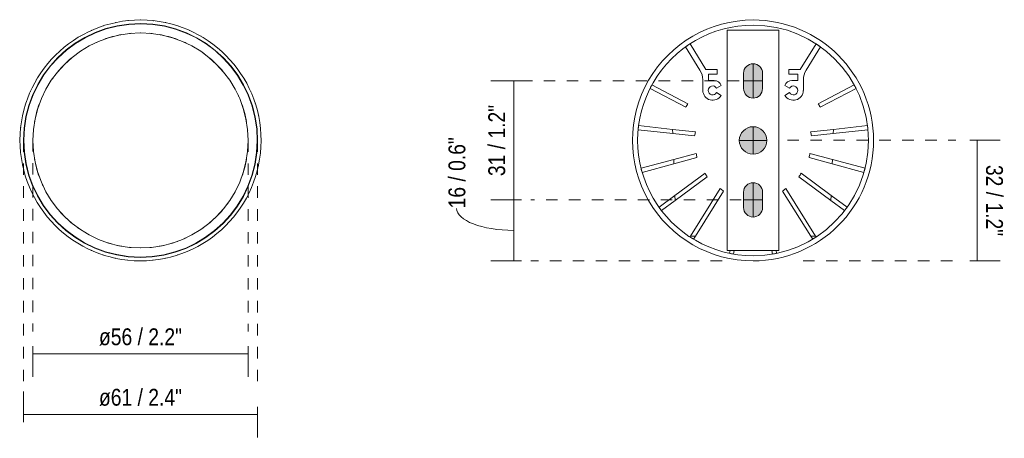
# Model space of a CAD drawing. Header units: millimetres. Extents: x 6496 to 7084, y 253 to 6627.
# Tile 2 of 2: x 6827 to 7084, y 6517 to 6627. Entities that reach past the tile are written whole.
import ezdxf

# ---------------------------------------------------------------- set-up
doc = ezdxf.new("R2010")
doc.units = ezdxf.units.MM
doc.linetypes.add('Dash', pattern=[6, 3, -3])
doc.layers.add('A-ANNO-DIMS', color=7, linetype='Dash', lineweight=9, true_color=0xd2d2d2)
for name, color, linetype, lineweight in [('A-ANNO-DIMS-2', 7, 'Continuous', 9), ('A-DETL-GENF', 7, 'Continuous', 9), ('E-LITE-EQPM', 7, 'Continuous', 20)]:
    doc.layers.add(name, color=color, linetype=linetype, lineweight=lineweight)
doc.styles.add('Arial Narrow', font='ARIALN.TTF', dxfattribs={"height": 4.4})
doc.dimstyles.new('FARO_-_2_2mm_Arial_Narrow_mm_Inch_Left', dxfattribs={"dimscale": 304.8, "dimtxt": 4.503096, "dimasz": 0, "dimexe": 0.019685, "dimexo": 0.0625, "dimgap": 0.003281, "dimtad": 1, "dimdec": 0, "dimzin": 0, "dimdsep": 46, "dimtxsty": 'Arial Narrow', "dimblk1": 'NONE', "dimblk2": 'NONE', "dimsah": 1, "dimcen": 0.09, "dimadec": 0, "dimazin": 0, "dimtfac": 1, "dimtdec": 4, "dimtix": 1, "dimtmove": 0, "dimatfit": 3, "dimfxl": 0.006562, "dimfxlon": 1, "dimtvp": 1, "dimtolj": 1, "dimtzin": 0, "dimarcsym": 2})
doc.dimstyles.new('FARO_-_2_2mm_Arial_Narrow_mm_Inch_Left_1', dxfattribs={"dimscale": 304.8, "dimtxt": 4.503096, "dimasz": 0, "dimexe": 0.019685, "dimexo": 0.0625, "dimgap": 0.003281, "dimtad": 1, "dimdec": 0, "dimzin": 0, "dimdsep": 46, "dimtxsty": 'Arial Narrow', "dimblk1": 'NONE', "dimblk2": 'NONE', "dimsah": 1, "dimcen": 0.09, "dimadec": 0, "dimazin": 0, "dimtfac": 1, "dimtdec": 4, "dimtix": 1, "dimtmove": 1, "dimatfit": 3, "dimfxl": 0.006562, "dimfxlon": 1, "dimtvp": 1, "dimtolj": 1, "dimtzin": 0, "dimarcsym": 2})
doc.dimstyles.new('FARO_-_2_2mm_Arial_Narrow_mm_Inch_Right', dxfattribs={"dimscale": 304.8, "dimtxt": 4.503096, "dimasz": 0, "dimexe": 0.019685, "dimexo": 0.0625, "dimgap": 0.003281, "dimtad": 1, "dimdec": 0, "dimzin": 0, "dimdsep": 46, "dimtxsty": 'Arial Narrow', "dimblk1": 'NONE', "dimblk2": 'NONE', "dimsah": 1, "dimcen": 0.09, "dimadec": 0, "dimazin": 0, "dimtfac": 1, "dimtdec": 4, "dimtix": 1, "dimtmove": 0, "dimatfit": 3, "dimfxl": 0.006562, "dimfxlon": 1, "dimtvp": 1, "dimtolj": 1, "dimtzin": 0, "dimarcsym": 2})

# ---------------------------------------------------------------- blocks, each defined once
blk = doc.blocks.new('FOST CEILING_64_ok - FOST CEILING Ø64 white-480813-Planta_PDF')
at = {"layer": 'E-LITE-EQPM'}
for start, end in [(96, 96.147), (90, 90.1462), (84, 84.1454), (114, 114.1496), (108, 108.1487), (102, 102.1478), (78, 78.1446), (72, 72.1438), (66, 66.1429), (120, 120.1506), (60, 60.1229), (132, 132.1383), (126, 126.1518), (54, 54.1409), (48, 48.1398), (138, 138.1398), (42, 42.1383), (144, 144.1409), (36, 36.1518), (150, 150.142), (30, 30.1506), (24, 24.1496), (156, 156.1429), (162, 162.1438), (18, 18.1487), (168, 168.1446), (12, 12.1478), (174, 174.1454), (6, 6.147), (360, 0.1462), (180, 180.1462), (186, 186.147), (354, 354.1454), (192, 192.1478), (348, 348.1446), (198, 198.1487), (342, 342.1224), (204, 204.1496), (336, 336.1429), (210, 210.1506), (330, 330.142), (216, 216.1518), (324, 324.1409), (222, 222.1383), (318, 318.1398), (228, 228.1398), (234, 234.1409), (306, 306.1518), (312, 312.1383), (240, 240.142), (300, 300.1506), (246, 246.1429), (252, 252.1438), (258, 258.1446), (282, 282.1478), (288, 288.1487), (294, 294.1496), (264, 264.1454), (270, 270.1462), (276, 276.147)]:
    blk.add_arc((0, 0), 31.5, start, end, dxfattribs=at)
blk = doc.blocks.new('FOST CEILING_64_ok - FOST CEILING Ø64 white-482603-Planta_PDF')
at = {"layer": 'E-LITE-EQPM'}
for radius, start, end in [(31.5, 0, 180), (30.6, 0, 180), (30.51, 0, 180), (28.12, 100.2066, 110.1584), (28.12, 95.2101, 96), (28.12, 90, 90.1462), (28.12, 84, 85.0809), (28.12, 70.1351, 80.0841), (28.12, 120, 120.1506), (28.12, 114, 115.1806), (28.12, 65.1161, 66), (28.12, 60, 60.142), (28.12, 130.2089, 140.0783), (28.12, 125.1553, 126), (28.12, 54, 55.1296), (28.12, 40.2089, 50.0783), (28.12, 144, 145.1296), (28.12, 35.1553, 36), (28.12, 150, 150.142), (28.12, 30, 30.1506), (28.12, 155.1161, 156), (28.12, 24, 25.1806), (28.12, 160.1351, 170.1221), (28.12, 10.1687, 20.1584), (28.12, 174, 175.1559), (28.12, 5.1351, 6), (31.5, 180, 360), (30.6, 180, 0), (30.51, 180, 0), (28.12, 180, 180.1462), (28.12, 0, 0.1462), (28.12, 185.1351, 186), (28.12, 354, 355.1559), (28.12, 190.1687, 200.1584), (28.12, 340.1351, 350.1221), (28.12, 204, 205.1806), (28.12, 335.1161, 336), (28.12, 210, 210.1506), (28.12, 330, 330.142), (28.12, 215.1553, 216), (28.12, 324, 325.1296), (28.12, 220.2089, 230.0783), (28.12, 310.2089, 320.0783), (28.12, 234, 235.1296), (28.12, 305.1553, 306), (28.12, 240, 240.142), (28.12, 245.1161, 246), (28.12, 294, 295.1806), (28.12, 300, 300.1506), (28.12, 250.1351, 260.0841), (28.12, 264, 265.0809), (28.12, 270, 270.1462), (28.12, 275.2101, 276), (28.12, 280.2066, 290.1584)]:
    blk.add_arc((0, 0), radius, start, end, dxfattribs=at)
blk = doc.blocks.new('FOST CEILING_64_ok - FOST CEILING Ø64 white-480813-Planta_PDF Fixing Holes')
at = {"layer": 'E-LITE-EQPM', "color": 254, "true_color": 0xcccccc}
for p, q in [((-2.89, 21.01), (-3.89, 29.9)), ((-2.81, 30.02), (-1.8, 20.98)), ((5.01, 20.74), (7.3, 29.26)), ((8.35, 28.98), (6.12, 20.7)), ((-9.59, 17.03), (-14.54, 26.42)), ((-13.58, 26.92), (-8.66, 17.58)), ((14.41, 20.41), (17.48, 24.57)), ((18.35, 23.93), (15.72, 20.36)), ((-1.8, 20.98), (-2.89, 21.01)), ((-2.89, 21.01), (-2.23, 15.06)), ((-1.17, 15.29), (-1.8, 20.98)), ((5.01, 20.74), (3.44, 14.87)), ((4.5, 14.65), (6.12, 20.7)), ((6.12, 20.7), (5.01, 20.74)), ((14.41, 20.41), (8.6, 12.55)), ((9.54, 12), (15.72, 20.36)), ((15.72, 20.36), (14.41, 20.41)), ((-18.57, 12.33), (-25.26, 16.47)), ((-24.47, 17.63), (-18.39, 13.87)), ((25.02, 16.35), (12.61, 8.56)), ((25.02, 16.35), (25.25, 16.49)), ((25.02, 16.47), (25.02, 16.35)), ((25.02, 15.07), (25.02, 16.35)), ((25.82, 15.58), (25.02, 15.07)), ((-15.84, 13.15), (-13.08, 13.15)), ((13.29, 7.71), (25.02, 15.07)), ((-18.57, 9.35), (-18.57, 12.33)), ((-15.66, 11.66), (-17.31, 11.66)), ((-17.31, 11.66), (-17.31, 9.35)), ((-15.66, 10.17), (-15.66, 11.66)), ((-17.31, 9.35), (-18.57, 9.35)), ((-13.66, 9.53), (-14.36, 8.32)), ((-11.78, 8.33), (-12.5, 9.53)), ((28.8, 6), (29.53, 6.13)), ((29.73, 5.07), (28.8, 4.9)), ((28.8, -4.9), (29.73, -5.07)), ((25.02, -15.07), (13.29, -7.71)), ((29.53, -6.13), (28.8, -6)), ((-18.57, -12.33), (-18.57, -9.35)), ((-18.57, -9.35), (-17.31, -9.35)), ((-17.31, -9.35), (-17.31, -11.66)), ((-15.66, -11.66), (-15.66, -10.17)), ((-14.36, -8.32), (-13.66, -9.53)), ((-12.5, -9.53), (-11.78, -8.33)), ((12.61, -8.56), (25.02, -16.35)), ((-25.26, -16.47), (-18.57, -12.33)), ((-17.31, -11.66), (-15.66, -11.66)), ((8.6, -12.55), (14.41, -20.41)), ((15.72, -20.36), (9.54, -12)), ((-18.39, -13.87), (-24.47, -17.63)), ((-13.08, -13.15), (-15.84, -13.15)), ((-2.23, -15.06), (-2.89, -21.01)), ((-1.8, -20.98), (-1.17, -15.29)), ((3.44, -14.87), (5.01, -20.74)), ((6.12, -20.7), (4.5, -14.65)), ((25.02, -16.35), (25.02, -15.07)), ((25.02, -15.07), (25.82, -15.58)), ((-14.54, -26.42), (-9.59, -17.03)), ((-8.66, -17.58), (-13.58, -26.92)), ((25.25, -16.49), (25.02, -16.35)), ((25.02, -16.35), (25.02, -16.47)), ((14.41, -20.41), (15.72, -20.36)), ((17.48, -24.57), (14.41, -20.41)), ((15.72, -20.36), (18.35, -23.93)), ((-3.89, -29.9), (-2.89, -21.01)), ((-2.89, -21.01), (-1.8, -20.98)), ((-1.8, -20.98), (-2.81, -30.02)), ((5.01, -20.74), (6.12, -20.7)), ((7.3, -29.26), (5.01, -20.74)), ((6.12, -20.7), (8.35, -28.98))]:
    blk.add_line(p, q, dxfattribs=at)
for centre, radius, start, end in [((0, 0), 31.5, 360, 180), ((0, 0), 30.16, 360, 180), ((0, 0), 30.16, 95.3514, 97.4035), ((0, 0), 30.16, 73.9343, 75.9864), ((0, 0), 30.16, 116.7685, 118.8206), ((0, 0), 30.16, 52.5172, 54.5693), ((0, 0), 30.16, 144.2297, 146.8929), ((4.99, -6.7), 27.85, 119.3419, 121.566), ((-0.32, -0.16), 30.51, 31.0395, 33.0678), ((-15.84, 18.01), 4.86, 238.2857, 270), ((-13.08, 10.55), 2.57, 300.2762, 90), ((4.15, -12.06), 27.85, 100.9989, 103.2318), ((-1.49, -12.55), 27.85, 77.5865, 79.813), ((-13.08, 10.55), 1.17, 299.413, 240.3063), ((-5.06, -11.72), 27.85, 58.3967, 60.6306), ((-13.69, 10.17), 1.97, 180, 250.2175), ((-8.86, -9.18), 27.85, 37.3237, 39.559), ((0, 0), 30.16, 9.6831, 11.7351), ((0, 0), 31.5, 180, 360), ((0, 0), 30.16, 180, 360), ((0, 0), 30.16, 348.2649, 350.3169), ((-8.86, 9.18), 27.85, 320.441, 322.6763), ((-13.69, -10.17), 1.97, 109.7825, 180), ((-13.08, -10.55), 1.17, 119.6937, 60.587), ((-13.08, -10.55), 2.57, 270, 59.7238), ((-5.06, 11.72), 27.85, 299.3694, 301.6033), ((-15.84, -18.01), 4.86, 90, 121.7143), ((4.15, 12.06), 27.85, 256.7682, 259.0011), ((-1.49, 12.55), 27.85, 280.187, 282.4135), ((0, 0), 30.16, 213.1071, 215.7703), ((4.99, 6.7), 27.85, 238.434, 240.6581), ((0, 0), 30.16, 326.8478, 328.8999), ((0, 0), 30.16, 305.4307, 307.4828), ((0, 0), 30.16, 241.1794, 243.2315), ((0, 0), 30.16, 262.5965, 264.6486), ((0, 0), 30.16, 284.0136, 286.0657)]:
    blk.add_arc(centre, radius, start, end, dxfattribs=at)
blk = doc.blocks.new('DIMBLOCK3-Planta_PDF')
at = {"layer": 'A-ANNO-DIMS-2', "color": 251, "true_color": 0x5b5b5b, "transparency": 16777216}
for p, q in [((6830.24, 6541.1), (6830.24, 6533.1)), ((6830.24, 6539.1), (6830.24, 6541.1)), ((6886.49, 6541.1), (6886.49, 6533.1)), ((6886.49, 6539.1), (6886.49, 6541.1)), ((6830.24, 6539.1), (6886.49, 6539.1))]:
    blk.add_line(p, q, dxfattribs=at)
at = {"layer": 'A-ANNO-DIMS-2', "color": 0, "transparency": 16777216, "insert": (6847.5, 6545.79), "char_height": 4.4, "width": 26.0751, "attachment_point": 1, "line_spacing_factor": 0.974696, "style": 'Arial Narrow'}
blk.add_mtext('ø56 / 2.2"', dxfattribs=at)
blk = doc.blocks.new('_None')
blk = doc.blocks.new('DIMBLOCK4-Planta_PDF')
at = {"layer": 'A-ANNO-DIMS-2', "color": 251, "true_color": 0x5b5b5b, "transparency": 16777216}
for p, q in [((6827.76, 6522.78), (6827.76, 6529.28)), ((6827.76, 6523.28), (6888.96, 6523.28)), ((6827.76, 6523.28), (6827.76, 6521.28)), ((6888.96, 6525.28), (6888.96, 6517.28)), ((6888.96, 6523.28), (6888.96, 6525.28))]:
    blk.add_line(p, q, dxfattribs=at)
at = {"layer": 'A-ANNO-DIMS-2', "color": 0, "transparency": 16777216, "insert": (6847.5, 6529.97), "char_height": 4.4, "width": 26.0751, "attachment_point": 1, "line_spacing_factor": 0.974696, "style": 'Arial Narrow'}
blk.add_mtext('ø61 / 2.4"', dxfattribs=at)
blk = doc.blocks.new('DIMBLOCK5-Planta_PDF Fixing Holes')
at = {"layer": 'A-ANNO-DIMS-2', "color": 251, "true_color": 0x5b5b5b, "transparency": 16777216}
for p, q in [((7075.04, 6594.98), (7083.04, 6594.98)), ((7077.04, 6594.98), (7075.04, 6594.98)), ((7077.04, 6563.45), (7077.04, 6594.98)), ((7075.04, 6563.45), (7083.04, 6563.45)), ((7077.04, 6563.45), (7075.04, 6563.45))]:
    blk.add_line(p, q, dxfattribs=at)
at = {"layer": 'A-ANNO-DIMS-2', "color": 0, "transparency": 16777216, "insert": (7083.73, 6588.54), "char_height": 4.4, "width": 22.3868, "attachment_point": 1, "rotation": 270, "line_spacing_factor": 0.974696, "style": 'Arial Narrow'}
blk.add_mtext('32 / 1.2"', dxfattribs=at)
blk = doc.blocks.new('DIMBLOCK6-Planta_PDF Fixing Holes')
at = {"layer": 'A-ANNO-DIMS-2', "color": 251, "true_color": 0x5b5b5b, "transparency": 16777216}
for p, q in [((6957.92, 6610.51), (6949.92, 6610.51)), ((6955.92, 6610.51), (6955.92, 6579.4)), ((6955.92, 6610.51), (6957.92, 6610.51)), ((6957.92, 6579.4), (6949.92, 6579.4)), ((6955.92, 6579.4), (6957.92, 6579.4))]:
    blk.add_line(p, q, dxfattribs=at)
at = {"layer": 'A-ANNO-DIMS-2', "color": 0, "transparency": 16777216, "insert": (6949.24, 6585.62), "char_height": 4.4, "width": 22.3868, "attachment_point": 1, "rotation": 90, "line_spacing_factor": 0.974696, "style": 'Arial Narrow'}
blk.add_mtext('31 / 1.2"', dxfattribs=at)
blk = doc.blocks.new('DIMBLOCK7-Planta_PDF Fixing Holes')
at = {"layer": 'A-ANNO-DIMS-2', "color": 251, "true_color": 0x5b5b5b, "transparency": 16777216}
for p, q in [((6957.92, 6579.4), (6949.92, 6579.4)), ((6955.92, 6563.45), (6955.92, 6579.4)), ((6955.92, 6579.4), (6957.92, 6579.4)), ((6957.92, 6563.45), (6949.92, 6563.45)), ((6955.92, 6563.45), (6957.92, 6563.45))]:
    blk.add_line(p, q, dxfattribs=at)
blk.add_ellipse((6955.92, 6577.18), major_axis=(14.97, 0), ratio=0.384499, start_param=3.141593, end_param=4.712389, dxfattribs=at)
at = {"layer": 'A-ANNO-DIMS-2', "color": 0, "transparency": 16777216, "insert": (6938.84, 6577.18), "char_height": 4.4, "width": 22.3868, "attachment_point": 1, "rotation": 90, "line_spacing_factor": 0.974696, "style": 'Arial Narrow'}
blk.add_mtext('16 / 0.6"', dxfattribs=at)

msp = doc.modelspace()

# ---------------------------------------------------------------- hatches: boundary and pattern name
at = {"layer": 'A-DETL-GENF', "true_color": 0xd8d8d8}
h = msp.add_hatch(color=254, dxfattribs=at)
h.paths.add_polyline_path([(7018.43, 6574.9), (7019.07, 6574.99), (7019.67, 6575.24), (7020.18, 6575.63), (7020.57, 6576.14), (7020.82, 6576.74), (7020.9, 6577.38), (7020.9, 6581.42), (7020.82, 6582.06), (7020.57, 6582.66), (7020.18, 6583.17), (7019.67, 6583.56), (7019.06, 6583.81), (7018.43, 6583.9), (7017.79, 6583.81), (7017.19, 6583.56), (7016.68, 6583.17), (7016.29, 6582.66), (7016.04, 6582.06), (7015.95, 6581.42), (7015.95, 6577.38), (7016.04, 6576.74), (7016.29, 6576.14), (7016.68, 6575.63), (7017.19, 6575.24), (7017.79, 6574.99), (7017.97, 6574.96)])
h.paths.add_polyline_path([(7018.43, 6591.37), (7019.36, 6591.49), (7020.22, 6591.85), (7020.97, 6592.42), (7021.54, 6593.16), (7021.89, 6594.02), (7022.02, 6594.95), (7021.89, 6595.88), (7021.54, 6596.75), (7020.97, 6597.49), (7020.22, 6598.06), (7019.36, 6598.42), (7018.43, 6598.54), (7017.5, 6598.42), (7016.64, 6598.06), (7015.89, 6597.49), (7015.32, 6596.75), (7014.96, 6595.81), (7014.84, 6594.95), (7014.97, 6594.02), (7015.32, 6593.16), (7015.89, 6592.42), (7016.64, 6591.85), (7017.5, 6591.49)])
h.paths.add_polyline_path([(7018.43, 6606.01), (7019.07, 6606.09), (7019.67, 6606.34), (7020.18, 6606.74), (7020.57, 6607.25), (7020.82, 6607.84), (7020.9, 6608.49), (7020.9, 6612.53), (7020.82, 6613.17), (7020.57, 6613.76), (7020.18, 6614.28), (7019.67, 6614.67), (7019.06, 6614.92), (7018.43, 6615), (7017.79, 6614.92), (7017.19, 6614.67), (7016.68, 6614.28), (7016.29, 6613.76), (7016.04, 6613.17), (7015.95, 6612.53), (7015.95, 6608.49), (7016.04, 6607.84), (7016.29, 6607.25), (7016.68, 6606.74), (7017.19, 6606.34), (7017.79, 6606.09)])

# ---------------------------------------------------------------- linework, layer by layer
at = {"layer": 'A-ANNO-DIMS'}
for p, q in [((6957.76, 6610.51), (7015.95, 6610.51)), ((6827.76, 6594.95), (6827.76, 6522.73)), ((6830.24, 6595.04), (6830.24, 6544.95)), ((6886.49, 6594.95), (6886.49, 6544.95)), ((6888.96, 6594.95), (6888.96, 6529.95)), ((7027.43, 6594.98), (7071.43, 6594.98)), ((7015.33, 6579.4), (6960.33, 6579.4)), ((7010.33, 6563.45), (6960.33, 6563.45)), ((7031.51, 6563.45), (7071.51, 6563.45))]:
    msp.add_line(p, q, dxfattribs=at)
at = {"layer": 'E-LITE-EQPM'}
for p, q in [((7025.18, 6623.75), (7011.68, 6623.75)), ((7011.68, 6623.75), (7011.68, 6566.15)), ((7025.18, 6566.15), (7025.18, 6623.75)), ((7018.43, 6606.01), (7018.43, 6615)), ((7015.95, 6612.53), (7015.95, 6608.49)), ((7015.95, 6610.51), (7020.9, 6610.51)), ((7020.9, 6608.49), (7020.9, 6612.53)), ((7018.42, 6591.37), (7018.42, 6598.54)), ((7014.84, 6594.95), (7022.02, 6594.95)), ((7018.43, 6583.9), (7018.43, 6574.9)), ((7015.95, 6581.42), (7015.95, 6577.38)), ((7020.9, 6577.38), (7020.9, 6581.42)), ((7015.95, 6579.4), (7020.9, 6579.4)), ((7011.68, 6566.15), (7025.18, 6566.15))]:
    msp.add_line(p, q, dxfattribs=at)
for centre, radius, start, end in [((6858.36, 6594.95), 28.12, 0, 180), ((7018.43, 6612.53), 2.48, 360, 180), ((7018.43, 6608.49), 2.47, 180, 360), ((7018.43, 6594.95), 3.59, 90, 270), ((7018.43, 6594.95), 3.59, 270, 90), ((6858.36, 6594.95), 28.12, 180, 0), ((7018.43, 6581.42), 2.48, 360, 180), ((7018.43, 6577.38), 2.48, 180, 360)]:
    msp.add_arc(centre, radius, start, end, dxfattribs=at)

# ---------------------------------------------------------------- block references
at = {"layer": 'E-LITE-EQPM', "rotation": 89.85408713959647}
msp.add_blockref('FOST CEILING_64_ok - FOST CEILING Ø64 white-482603-Planta_PDF', (6858.36, 6594.95), dxfattribs=at)
at = {"layer": 'E-LITE-EQPM', "extrusion": (0, 0, -1), "rotation": 270.0000000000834}
msp.add_blockref('FOST CEILING_64_ok - FOST CEILING Ø64 white-480813-Planta_PDF', (-6858.36, 6594.95), dxfattribs=at)
at = {"layer": 'E-LITE-EQPM', "color": 254, "true_color": 0xcccccc, "extrusion": (0, 0, -1), "rotation": 270.0000000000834}
msp.add_blockref('FOST CEILING_64_ok - FOST CEILING Ø64 white-480813-Planta_PDF Fixing Holes', (-7018.43, 6594.95), dxfattribs=at)

# ---------------------------------------------------------------- dimensions: what is measured, and where the dimension line sits
at = {"layer": 'A-ANNO-DIMS', "color": 251, "linetype": 'Continuous', "true_color": 0x5b5b5b}
for base, p1, p2, dimstyle, override, picture, middle in [((6955.92, 6579.4), (6957.92, 6610.51), (6957.92, 6579.4), 'FARO_-_2_2mm_Arial_Narrow_mm_Inch_Left', {"dimpost": '<>', "dimfxl": 31.106788}, 'DIMBLOCK6-Planta_PDF Fixing Holes', (6952.08, 6594.95)), ((7077.04, 6594.98), (7075.04, 6563.45), (7075.04, 6594.98), 'FARO_-_2_2mm_Arial_Narrow_mm_Inch_Right', {"dimtad": 4, "dimpost": '<>', "dimfxl": 31.52292}, 'DIMBLOCK5-Planta_PDF Fixing Holes', (7080.89, 6579.21))]:
    dim = msp.add_linear_dim(base=base, p1=p1, p2=p2, angle=90, dimstyle=dimstyle, override=override, dxfattribs=at)
    dim.commit()
    dim.dimension.update_dxf_attribs({"geometry": picture, "text_midpoint": middle})
dim = msp.add_linear_dim(base=(6955.92, 6579.4), p1=(6957.92, 6563.45), p2=(6957.92, 6579.4), angle=90, dimstyle='FARO_-_2_2mm_Arial_Narrow_mm_Inch_Left_1', override={"dimpost": '<>', "dimfxl": 15.946606}, dxfattribs=at)
dim.commit()
dim.dimension.update_dxf_attribs({"geometry": 'DIMBLOCK7-Planta_PDF Fixing Holes', "text_midpoint": (6941.77, 6588.38), "dimtype": 160, "text_rotation": 90})
for base, p1, p2, override, picture, middle in [((6886.49, 6539.1), (6830.24, 6541.1), (6886.49, 6541.1), {"dimpost": '<>', "dimfxl": 56.249739}, 'DIMBLOCK3-Planta_PDF', (6858.36, 6542.95)), ((6888.96, 6523.28), (6827.76, 6521.28), (6888.96, 6525.28), {"dimpost": '<>', "dimfxl": 61.323692}, 'DIMBLOCK4-Planta_PDF', (6858.36, 6527.13))]:
    dim = msp.add_linear_dim(base=base, p1=p1, p2=p2, text='ø<>', dimstyle='FARO_-_2_2mm_Arial_Narrow_mm_Inch_Left', override=override, dxfattribs=at)
    dim.commit()
    dim.dimension.update_dxf_attribs({"geometry": picture, "text_midpoint": middle})

doc.saveas('drawing.dxf')
